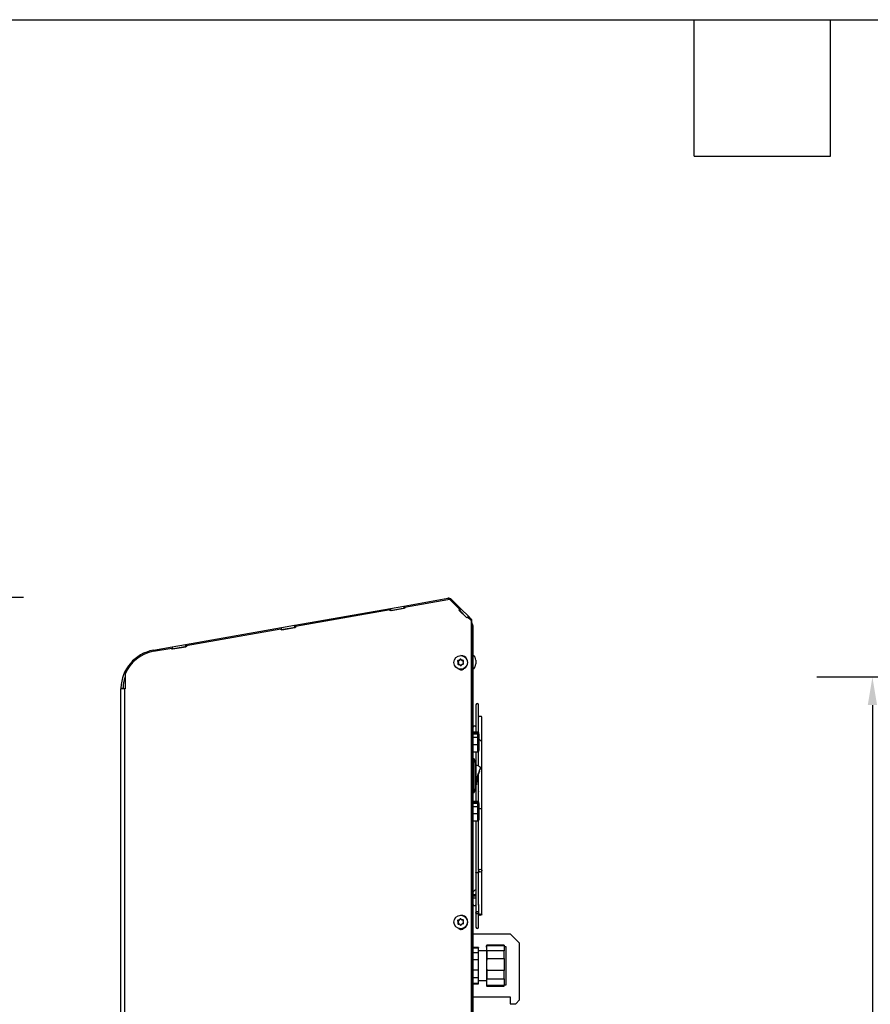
# Model space of a CAD drawing. Header units: inches. Extents: x -1 to 128, y 3 to 101.
# Tile 12 of 17: x 43 to 66, y 75 to 101. Entities that reach past the tile are written whole.
import ezdxf

# ---------------------------------------------------------------- set-up
doc = ezdxf.new("R2010")
doc.units = ezdxf.units.IN
doc.header["$LTSCALE"] = 12
doc.header["$MEASUREMENT"] = 0
doc.header["$PDSIZE"] = -1
doc.linetypes.add('SLD-Solid', pattern=[0])
doc.layers.add('DIMENSIONS', color=140, linetype='SLD-Solid', lineweight=25)
doc.layers.add('TEXT', color=140, linetype='SLD-Solid', lineweight=25)
doc.styles.get("Standard").update_dxf_attribs({"font": 'verdana.ttf'})
doc.dimstyles.get("Standard").update_dxf_attribs({"dimtxt": 0.18, "dimasz": 0.18, "dimexe": 0.18, "dimexo": 0.0625, "dimgap": 0.09, "dimtad": 0, "dimtih": 1, "dimtoh": 1, "dimdec": 4, "dimzin": 0, "dimdsep": 46, "dimtxsty": 'Standard', "dimcen": 0.09, "dimadec": 0, "dimazin": 0, "dimtfac": 1, "dimtdec": 4, "dimtofl": 0, "dimtmove": 0, "dimatfit": 3, "dimfxl": 0, "dimtolj": 1, "dimtzin": 0, "dimarcsym": 0})

# ---------------------------------------------------------------- blocks, each defined once
blk = doc.blocks.new('*D138')
at = {"layer": 'Defpoints', "color": 0}
for p in [(36.557, 85.627), (41.727, 85.627), (36.663, 47.917)]:
    blk.add_point(p, dxfattribs=at)
at = {"layer": 'DIMENSIONS', "color": 0, "lineweight": -2}
for p, q in [((37.157, 85.627), (43.227, 85.627)), ((41.727, 84.877), (41.727, 68.233)), ((41.727, 48.667), (41.727, 64.192)), ((37.263, 47.917), (43.227, 47.917))]:
    blk.add_line(p, q, dxfattribs=at)
at = {"layer": 'DIMENSIONS', "color": 0}
for points in [[(41.602, 84.877), (41.852, 84.877), (41.727, 85.627)], [(41.602, 48.667), (41.852, 48.667), (41.727, 47.917)]]:
    blk.add_solid(points, dxfattribs=at)
at = {"layer": 'DIMENSIONS', "color": 0, "insert": (41.727, 66.212), "char_height": 0.75, "attachment_point": 5}
blk.add_mtext('\\A1; 37.71\\P [957.85]\\P (480V)', dxfattribs=at)
blk = doc.blocks.new('*D139')
at = {"layer": 'Defpoints', "color": 0}
for p in [(66.121, 83.465), (82.29, 83.465), (81.529, 47.823)]:
    blk.add_point(p, dxfattribs=at)
at = {"layer": 'DIMENSIONS', "color": 0, "lineweight": -2}
for p, q in [((81.69, 83.465), (64.621, 83.465)), ((66.121, 82.715), (66.121, 67.025)), ((66.121, 48.573), (66.121, 64.262)), ((80.929, 47.823), (64.621, 47.823))]:
    blk.add_line(p, q, dxfattribs=at)
at = {"layer": 'DIMENSIONS', "color": 0}
for points in [[(65.996, 82.715), (66.246, 82.715), (66.121, 83.465)], [(65.996, 48.573), (66.246, 48.573), (66.121, 47.823)]]:
    blk.add_solid(points, dxfattribs=at)
at = {"layer": 'DIMENSIONS', "color": 0, "char_height": 0.75, "attachment_point": 5}
for s, insert in [('\\A1;35.64', (66.121, 66.284)), ('\\A1;[905.31]', (66.121, 64.903))]:
    blk.add_mtext(s, dxfattribs=dict(at, insert=insert))

msp = doc.modelspace()

# ---------------------------------------------------------------- linework, layer by layer
for p, q in [((53.48568, 85.38544), (54.67258, 85.59472)), ((53.50533, 85.35935), (54.67276, 85.5652)), ((54.69264, 85.56649), (54.68758, 85.56649)), ((54.75311, 85.54142), (54.74806, 85.54142)), ((54.74806, 85.54142), (54.99063, 85.29885)), ((54.75311, 85.54142), (54.99568, 85.29885)), ((54.77475, 85.56251), (55.03271, 85.30455)), ((50.54217, 84.86641), (53.12928, 85.32259)), ((50.56182, 84.84033), (53.11287, 85.29015)), ((53.11821, 85.25961), (53.11287, 85.29015)), ((53.11792, 85.29015), (53.11287, 85.29015)), ((53.12311, 85.26048), (53.11792, 85.29015)), ((53.51068, 85.32882), (53.11821, 85.25961)), ((53.13935, 85.26547), (53.12275, 85.26255)), ((53.12928, 85.32259), (53.4825, 85.38487)), ((53.13935, 85.26547), (53.12928, 85.32259)), ((53.13935, 85.26547), (53.49257, 85.32776)), ((53.4825, 85.38487), (53.48568, 85.38544)), ((53.49257, 85.32776), (53.4825, 85.38487)), ((53.48568, 85.38544), (53.49568, 85.3283)), ((53.49257, 85.32776), (53.49568, 85.3283)), ((53.51032, 85.33089), (53.49568, 85.3283)), ((53.50533, 85.35935), (53.51068, 85.32882)), ((54.99063, 85.29885), (54.96813, 85.27618)), ((54.97318, 85.27618), (54.96813, 85.27618)), ((54.96813, 85.27618), (55.17986, 85.06445)), ((54.99568, 85.29885), (54.97318, 85.27618)), ((54.97318, 85.27618), (55.18237, 85.06699)), ((54.97331, 85.27631), (55.1825, 85.06712)), ((54.99169, 85.26354), (54.97611, 85.27912)), ((54.99568, 85.29885), (54.99063, 85.29885)), ((55.03271, 85.30455), (54.99169, 85.26354)), ((54.99169, 85.26354), (55.1853, 85.06993)), ((55.03271, 85.30455), (55.22679, 85.11047)), ((55.17986, 85.06445), (55.20235, 85.08712)), ((55.20235, 85.08712), (55.28773, 85.00174)), ((55.20741, 85.08712), (55.20235, 85.08712)), ((55.22679, 85.11047), (55.20344, 85.08712)), ((55.20609, 85.08712), (55.22803, 85.10923)), ((55.20741, 85.08712), (55.29026, 85.00427)), ((55.22679, 85.11047), (55.22803, 85.10923)), ((55.22803, 85.10923), (55.31419, 85.02306)), ((55.28773, 85.00174), (55.30909, 85.02311)), ((55.31419, 85.02306), (55.30914, 85.02306)), ((55.31419, 47.91556), (55.31419, 85.02306)), ((55.31925, 85.02306), (55.31419, 85.02306)), ((55.31925, 47.91556), (55.31925, 85.02306)), ((47.59865, 84.34739), (50.18576, 84.80357)), ((47.6183, 84.32131), (50.16935, 84.77112)), ((50.17469, 84.74059), (50.16935, 84.77112)), ((50.1744, 84.77112), (50.16935, 84.77112)), ((50.17959, 84.74146), (50.1744, 84.77112)), ((50.56716, 84.80979), (50.17469, 84.74059)), ((50.19583, 84.74645), (50.17923, 84.74353)), ((50.18576, 84.80357), (50.53898, 84.86585)), ((50.19583, 84.74645), (50.18576, 84.80357)), ((50.19583, 84.74645), (50.54905, 84.80873)), ((50.53898, 84.86585), (50.54217, 84.86641)), ((50.54905, 84.80873), (50.53898, 84.86585)), ((50.54217, 84.86641), (50.55216, 84.80928)), ((50.54905, 84.80873), (50.55216, 84.80928)), ((50.5668, 84.81186), (50.55216, 84.80928)), ((50.56182, 84.84033), (50.56716, 84.80979)), ((55.31925, 84.93037), (55.32112, 84.92849)), ((55.31925, 84.92662), (55.32112, 84.92849)), ((55.31925, 84.89085), (55.34042, 84.89962)), ((55.34719, 84.86556), (55.31925, 84.86556)), ((55.34042, 84.89962), (55.32112, 84.92849)), ((55.34719, 84.86556), (55.34719, 48.59656)), ((46.73147, 84.19449), (47.24224, 84.28455)), ((46.73784, 84.16606), (47.22583, 84.2521)), ((47.23117, 84.22157), (47.22583, 84.2521)), ((47.23089, 84.2521), (47.22583, 84.2521)), ((47.23608, 84.22243), (47.23089, 84.2521)), ((47.62364, 84.29077), (47.23117, 84.22157)), ((47.25231, 84.22743), (47.23571, 84.2245)), ((47.24224, 84.28455), (47.59546, 84.34683)), ((47.25231, 84.22743), (47.24224, 84.28455)), ((47.25231, 84.22743), (47.60553, 84.28971)), ((47.59546, 84.34683), (47.59865, 84.34739)), ((47.60553, 84.28971), (47.59546, 84.34683)), ((47.59865, 84.34739), (47.60864, 84.29026)), ((47.60553, 84.28971), (47.60864, 84.29026)), ((47.62328, 84.29284), (47.60864, 84.29026)), ((47.6183, 84.32131), (47.62364, 84.29077)), ((54.95237, 83.91653), (54.9629, 83.91653)), ((54.98129, 83.91743), (54.9629, 83.91653)), ((54.97048, 83.91743), (54.98129, 83.91743)), ((54.98639, 83.92773), (54.9972, 83.92773)), ((54.99509, 83.94417), (55.00562, 83.94417)), ((55.00562, 83.94417), (54.9972, 83.92773)), ((55.02672, 84.04856), (55.01975, 84.04856)), ((55.05341, 83.92152), (55.06424, 83.92152)), ((55.05434, 83.92155), (55.06516, 83.92155)), ((55.07611, 83.92208), (55.06516, 83.92155)), ((55.42719, 83.92216), (55.42719, 83.82816)), ((54.93739, 83.88728), (54.94792, 83.88728)), ((54.93987, 83.83632), (54.9504, 83.83632)), ((54.94708, 83.87174), (54.9579, 83.87174)), ((54.94792, 83.88728), (54.9579, 83.87174)), ((54.948, 83.85276), (54.95882, 83.85276)), ((54.95882, 83.85276), (54.9504, 83.83632)), ((54.98747, 83.8096), (54.97664, 83.8096)), ((54.99256, 83.80089), (55.00338, 83.80089)), ((55.00282, 83.78535), (55.01335, 83.78535)), ((55.00338, 83.80089), (55.01335, 83.78535)), ((55.01975, 83.68256), (55.02672, 83.68256)), ((45.96814, 83.54638), (45.96814, 83.15256)), ((45.85719, 47.91556), (45.85719, 83.15256)), ((45.96308, 83.15256), (45.85719, 83.15256)), ((45.8574, 83.17372), (45.91539, 83.17256)), ((45.96308, 47.91556), (45.96308, 83.15256)), ((45.96814, 83.15256), (45.96308, 83.15256)), ((55.43019, 82.72556), (55.43019, 82.12618)), ((55.50219, 81.97752), (55.50219, 82.72556)), ((55.59119, 81.48192), (55.59119, 82.38864)), ((55.43739, 81.98522), (55.43739, 82.09673)), ((55.48219, 81.98516), (55.34719, 81.98516)), ((55.34719, 81.95463), (55.48219, 81.95463)), ((55.34719, 81.94503), (55.48219, 81.94503)), ((55.48219, 81.92734), (55.34719, 81.92734)), ((55.34719, 81.8509), (55.48219, 81.8509)), ((55.48219, 81.83859), (55.34719, 81.83859)), ((55.48219, 81.95463), (55.48219, 81.98516)), ((55.48219, 81.95463), (55.48219, 81.94503)), ((55.48219, 81.94503), (55.48219, 81.92734)), ((55.48219, 81.8509), (55.48219, 81.92734)), ((55.48219, 81.8509), (55.48219, 81.83859)), ((55.51219, 81.83859), (55.48219, 81.83859)), ((55.48219, 81.65603), (55.48219, 81.83859)), ((55.51219, 81.92845), (55.50902, 81.92845)), ((55.51219, 81.92845), (55.51219, 81.95516)), ((55.51219, 81.92845), (55.51219, 81.91503)), ((55.51219, 81.91503), (55.51219, 81.83859)), ((55.51219, 81.83859), (55.51219, 81.66092)), ((55.34719, 81.65603), (55.48219, 81.65603)), ((55.48219, 81.45703), (55.48219, 81.65603)), ((55.51219, 81.66092), (55.51219, 81.48703)), ((55.34719, 81.45703), (55.48219, 81.45703)), ((55.38219, 81.26516), (55.34719, 81.26516)), ((55.38219, 80.35916), (55.38219, 81.26516)), ((55.42619, 81.15066), (55.38219, 81.26516)), ((55.43019, 81.45703), (55.43019, 80.59281)), ((55.50219, 81.07074), (55.50219, 81.46467)), ((55.42619, 80.47366), (55.42619, 81.15066)), ((55.50219, 80.11152), (55.50219, 80.87689)), ((55.53793, 80.96538), (55.5422, 80.97599)), ((55.38219, 80.35916), (55.42619, 80.47366)), ((55.43019, 80.53146), (55.43019, 80.11916)), ((55.43345, 80.59521), (55.44343, 80.59455)), ((55.34719, 80.35916), (55.38219, 80.35916)), ((55.48219, 80.11916), (55.34719, 80.11916)), ((55.34719, 80.08863), (55.48219, 80.08863)), ((55.34719, 80.07903), (55.48219, 80.07903)), ((55.48219, 80.06134), (55.34719, 80.06134)), ((55.34719, 79.9849), (55.48219, 79.9849)), ((55.48219, 79.97259), (55.34719, 79.97259)), ((55.48219, 80.08863), (55.48219, 80.11916)), ((55.48219, 80.08863), (55.48219, 80.07903)), ((55.48219, 80.07903), (55.48219, 80.06134)), ((55.48219, 79.9849), (55.48219, 80.06134)), ((55.48219, 79.9849), (55.48219, 79.97259)), ((55.51219, 79.97259), (55.48219, 79.97259)), ((55.48219, 79.79003), (55.48219, 79.97259)), ((55.51219, 80.06245), (55.50902, 80.06245)), ((55.51219, 80.06245), (55.51219, 80.08916)), ((55.51219, 80.06245), (55.51219, 80.04903)), ((55.51219, 80.04903), (55.51219, 79.97259)), ((55.51219, 79.97259), (55.51219, 79.79492)), ((55.59119, 78.25193), (55.59119, 79.94513)), ((55.34719, 79.79003), (55.48219, 79.79003)), ((55.48219, 79.59103), (55.48219, 79.79003)), ((55.51219, 79.79492), (55.51219, 79.62103)), ((55.34719, 79.59103), (55.48219, 79.59103)), ((55.43019, 79.59103), (55.43019, 78.20808)), ((55.50219, 78.2643), (55.50219, 79.59867)), ((55.43019, 78.20808), (55.43019, 77.117)), ((55.50119, 78.26317), (55.50119, 78.25193)), ((55.50219, 78.20809), (55.50219, 78.2438)), ((55.50219, 77.336), (55.50219, 78.20809)), ((55.59119, 77.06448), (55.59119, 78.24245)), ((55.50119, 77.32456), (55.50119, 77.11935)), ((55.02672, 77.04856), (55.01975, 77.04856)), ((55.43019, 77.11443), (55.43019, 76.72756)), ((55.50219, 77.07997), (55.50219, 77.11439)), ((55.50219, 77.06912), (55.50219, 77.07997)), ((55.50219, 76.72756), (55.50219, 77.05983)), ((54.93739, 76.88728), (54.94792, 76.88728)), ((54.93987, 76.83632), (54.9504, 76.83632)), ((54.94708, 76.87174), (54.9579, 76.87174)), ((54.94792, 76.88728), (54.9579, 76.87174)), ((54.948, 76.85276), (54.95882, 76.85276)), ((54.95882, 76.85276), (54.9504, 76.83632)), ((54.95237, 76.91653), (54.9629, 76.91653)), ((54.98129, 76.91743), (54.9629, 76.91653)), ((54.97048, 76.91743), (54.98129, 76.91743)), ((54.98747, 76.8096), (54.97664, 76.8096)), ((54.98639, 76.92773), (54.9972, 76.92773)), ((54.99256, 76.80089), (55.00338, 76.80089)), ((54.99509, 76.94417), (55.00562, 76.94417)), ((55.00562, 76.94417), (54.9972, 76.92773)), ((55.00282, 76.78535), (55.01335, 76.78535)), ((55.00338, 76.80089), (55.01335, 76.78535)), ((55.05341, 76.92152), (55.06424, 76.92152)), ((55.05434, 76.92155), (55.06516, 76.92155)), ((55.07611, 76.92208), (55.06516, 76.92155)), ((55.01975, 76.68256), (55.02672, 76.68256)), ((55.34719, 76.54316), (56.3512, 76.54316)), ((56.6012, 76.29316), (56.3512, 76.54316)), ((55.72119, 76.23957), (55.71019, 76.21957)), ((55.72119, 76.23154), (55.71019, 76.18839)), ((55.71019, 76.18839), (55.71019, 76.21957)), ((55.72119, 76.23154), (55.72119, 76.23957)), ((56.19119, 76.23957), (55.72119, 76.23957)), ((55.72119, 76.23154), (56.19119, 76.23154)), ((56.19119, 76.23957), (56.19119, 76.23154)), ((56.19119, 76.23154), (56.19119, 76.08663)), ((56.6012, 74.76349), (56.6012, 76.29316)), ((55.50119, 76.17657), (55.34719, 76.17657)), ((55.34719, 76.16868), (55.50119, 76.16868)), ((55.34719, 76.04409), (55.50119, 76.04409)), ((55.50119, 76.17657), (55.50119, 76.16868)), ((55.50119, 76.04409), (55.50119, 76.16868)), ((55.71019, 76.08757), (55.50119, 76.08757)), ((55.50119, 75.85181), (55.50119, 76.04409)), ((55.71019, 76.18839), (55.71019, 76.12978)), ((55.71019, 76.12978), (55.72119, 76.08663)), ((55.71019, 76.12978), (55.71019, 75.78192)), ((56.19119, 76.08663), (55.72119, 76.08663)), ((55.72119, 76.08663), (55.72119, 75.87773)), ((56.24519, 76.19807), (56.19119, 76.19807)), ((56.19119, 75.87773), (56.19119, 76.08663)), ((56.24519, 75.17507), (56.24519, 76.19807)), ((55.34719, 75.85181), (55.50119, 75.85181)), ((55.50119, 75.57514), (55.50119, 75.85181)), ((55.72119, 75.87773), (55.71019, 75.78192)), ((55.71019, 75.78192), (55.71019, 75.65178)), ((55.72119, 75.87773), (56.19119, 75.87773)), ((56.19119, 75.87773), (56.19119, 75.55597)), ((55.34719, 75.57514), (55.50119, 75.57514)), ((55.50119, 75.36969), (55.50119, 75.57514)), ((55.71019, 75.65178), (55.72119, 75.55597)), ((55.71019, 75.65178), (55.71019, 75.2801)), ((56.19119, 75.55597), (55.72119, 75.55597)), ((55.72119, 75.55597), (55.72119, 75.33276)), ((56.19119, 75.33276), (56.19119, 75.55597)), ((55.34719, 75.36969), (55.50119, 75.36969)), ((55.34719, 75.21762), (55.50119, 75.21762)), ((55.34719, 75.19657), (55.50119, 75.19657)), ((55.50119, 75.21762), (55.50119, 75.36969)), ((55.50119, 75.28557), (55.71019, 75.28557)), ((55.50119, 75.19657), (55.50119, 75.21762)), ((55.72119, 75.33276), (55.71019, 75.2801)), ((55.71019, 75.2801), (55.71019, 75.20857)), ((55.71019, 75.20857), (55.72119, 75.1559)), ((55.71019, 75.20857), (55.71019, 75.15357)), ((55.71019, 75.15357), (55.72119, 75.13357)), ((55.72119, 75.33276), (56.19119, 75.33276)), ((56.19119, 75.1559), (55.72119, 75.1559)), ((55.72119, 75.13357), (55.72119, 75.1559)), ((56.19119, 75.33276), (56.19119, 75.1559)), ((56.19119, 75.17507), (56.24519, 75.17507)), ((56.19119, 75.13357), (56.19119, 75.1559)), ((55.72119, 75.13357), (56.19119, 75.13357)), ((55.34719, 74.85099), (56.3512, 74.85099)), ((55.34719, 74.85086), (56.3512, 74.85086)), ((56.3512, 74.85099), (56.3512, 74.66349)), ((56.3512, 74.66349), (56.5012, 74.66349)), ((56.3512, 74.66349), (56.3512, 74.66336)), ((56.3512, 74.66336), (56.50119, 74.66336)), ((56.50119, 74.66336), (56.60119, 74.76336)), ((56.5012, 74.66349), (56.6012, 74.76349)), ((56.60119, 74.76336), (56.60119, 74.76348))]:
    msp.add_line(p, q)
for centre, radius, start, end in [((54.69273, 85.48048), 0.116, 45, 100), ((55.25819, 84.86556), 0.089, 0, 22.5), ((46.91519, 83.15256), 1.058, 100, 178.854008), ((54.95366, 83.89741), 0.01917, 93.875463, 211.894128), ((54.9694, 83.93655), 0.01915, 273.23982, 332.551412), ((55.01192, 83.93558), 0.01889, 32.67181, 152.941672), ((55.05333, 83.94024), 0.01872, 212.3133, 273.101024), ((55.07416, 83.90366), 0.01883, 331.939041, 93.45435), ((55.26382, 83.92216), 0.16338, 0, 59.313941), ((54.95702, 83.82781), 0.01915, 153.60826, 271.785131), ((54.93054, 83.86142), 0.01949, 333.611634, 31.959274), ((54.97654, 83.7905), 0.0191, 32.972689, 92.441634), ((55.01872, 83.79551), 0.01887, 212.575616, 333.037865), ((55.06039, 83.795), 0.0187, 92.460302, 153.33093), ((55.07758, 83.8334), 0.01883, 272.109951, 33.659641), ((55.09857, 83.86965), 0.01866, 152.17872, 213.392188), ((55.26382, 83.82816), 0.16338, 300.686059, 0), ((46.91519, 83.15256), 1, 161.272277, 178.854008), ((46.91519, 83.15256), 1.058, 178.854008, 180), ((46.91519, 83.15256), 1, 178.854008, 180), ((55.46619, 82.72556), 0.036, 0, 180), ((55.48219, 81.95516), 0.03, 0, 90), ((55.48219, 81.91503), 0.03, 0, 90), ((55.48219, 81.48703), 0.03, 270, 0), ((56.53205, 80.51168), 1.10171, 152.148253, 179.272544), ((56.53205, 80.51168), 1.10171, 152.145636, 152.148253), ((56.47292, 80.52667), 1.03172, 156.964822, 177.865086), ((55.48219, 80.08916), 0.03, 0, 90), ((55.48219, 80.04903), 0.03, 0, 90), ((55.48219, 79.62103), 0.03, 270, 0), ((55.39239, 77.61383), 0.04504, 177.697025, 328.230126), ((55.39239, 77.35128), 0.04504, 177.526118, 328.516649), ((54.95366, 76.89741), 0.01917, 93.875463, 211.894128), ((54.95702, 76.82781), 0.01915, 153.60826, 271.785131), ((54.93054, 76.86142), 0.01949, 333.611634, 31.959274), ((54.9694, 76.93655), 0.01915, 273.23982, 332.551412), ((54.97654, 76.7905), 0.0191, 32.972689, 92.441634), ((55.01192, 76.93558), 0.01889, 32.67181, 152.941672), ((55.01872, 76.79551), 0.01887, 212.575616, 333.037865), ((55.05333, 76.94024), 0.01872, 212.3133, 273.101024), ((55.06039, 76.795), 0.0187, 92.460302, 153.33093), ((55.07416, 76.90366), 0.01883, 331.939041, 93.45435), ((55.07758, 76.8334), 0.01883, 272.109951, 33.659641), ((55.09857, 76.86965), 0.01866, 152.17872, 213.392188), ((55.46619, 76.72756), 0.036, 180, 0)]:
    msp.add_arc(centre, radius, start, end)
for centre, major_axis, ratio, start_param, end_param in [((54.68758, 85.48048), (0, -0.08601), 0.9961947, 2.35810077, 3.31547476), ((54.69264, 85.48048), (0, -0.08601), 0.9961947, 2.35810077, 3.14159265), ((46.91519, 83.15256), (0, 1.02901), 0.9961947, 0.17388211, 1.17806538), ((54.96382, 83.89757), (0, 0.01899), 0.9961947, 0.04880075, 2.14319586), ((55.03796, 83.91949), (-0.29584, -0.01439), 0.00425158, -1.34086481, -1.27747146), ((54.98037, 83.93641), (0, -0.019), 0.9961947, 0.04880075, 1.09599831), ((54.99275, 83.89024), (0.13582, 0.26322), 0.07751502, 1.40460946, 1.46800281), ((55.02245, 83.93549), (0, -0.01899), 0.9961947, 3.41344843, 4.23759096), ((55.02672, 83.86556), (0, 0.183), 0.9961947, 3.14159265, 6.28318531), ((55.0858, 83.89481), (-0.16086, 0.2487), 0.07326344, 1.31728169, 1.38067504), ((55.03796, 83.91949), (0.29584, 0.01439), 0.00425158, 1.45179765, 1.515191), ((55.06424, 83.94052), (0, 0.019), 0.9961947, 3.14159265, 3.19039341), ((54.99537, 83.83631), (-0.16086, 0.2487), 0.07326344, 1.31728169, 1.38067504), ((54.99275, 83.89024), (-0.13582, -0.26322), 0.07751502, -1.388053, -1.32465965), ((54.96722, 83.82764), (0, 0.01899), 0.9961947, 1.09599831, 3.14159265), ((55.04321, 83.81163), (-0.29584, -0.01439), 0.00425158, -1.34086481, -1.27747146), ((54.94199, 83.86145), (0, 0.019), 0.9961947, 4.23759096, 5.28478851), ((55.02959, 83.76556), (0, 0.1), 0.9961947, 2.39852842, 4.0018864), ((54.98747, 83.7906), (0, -0.019), 0.9961947, 2.14319586, 3.14159265), ((54.99537, 83.83631), (0.16086, -0.2487), 0.07326344, -1.47538077, -1.41198742), ((55.02925, 83.79563), (0, 0.01899), 0.9961947, 2.14319586, 2.85915846), ((55.08843, 83.84088), (-0.13582, -0.26322), 0.07751502, -1.388053, -1.32465965), ((55.04321, 83.81163), (0.29584, 0.01439), 0.00425158, 1.45179765, 1.515191), ((55.08843, 83.84088), (0.13582, 0.26322), 0.07751502, 1.40460946, 1.46800281), ((55.0858, 83.89481), (0.16086, -0.2487), 0.07326344, -1.47538077, -1.41198742), ((55.54619, 82.38864), (0.045, 0), 0.49245344, 0, 2.93038177), ((55.54619, 82.38864), (0.045, 0), 0.49245344, 6.28269448, 6.28318531), ((55.48219, 81.92845), (0.03, 0), 0.87279037, 0, 1.57079633), ((55.48219, 81.91503), (0.03, 0), 0.41036468, 0, 1.57079633), ((55.48219, 81.83859), (0.03, 0), 0.41036468, 0, 1.57079633), ((55.48219, 80.06245), (0.03, 0), 0.87279037, 0, 1.57079633), ((55.48219, 80.04903), (0.03, 0), 0.41036468, 0, 1.57079633), ((55.48219, 79.97259), (0.03, 0), 0.41036468, 0, 1.57079633), ((55.54619, 79.95436), (0.045, 0), 0.71322639, 3.85588721, 6.28318531), ((55.54619, 79.95436), (0.045, 0), 0.71322639, 0, 0.00051115), ((55.39239, 77.63966), (0.045, 0), 0.71322639, 3.14159265, 5.7096722), ((55.39239, 77.50229), (0.045, 0), 0.07849332, 0.5735131, 3.14159265), ((55.02672, 76.86556), (0, 0.183), 0.9961947, 3.14159265, 6.28318531), ((54.99537, 76.83631), (-0.16086, 0.2487), 0.07326344, 1.31728169, 1.38067504), ((54.99275, 76.89024), (-0.13582, -0.26322), 0.07751502, -1.388053, -1.32465965), ((54.96382, 76.89757), (0, 0.01899), 0.9961947, 0.04880075, 2.14319586), ((54.96722, 76.82764), (0, 0.01899), 0.9961947, 1.09599831, 3.14159265), ((55.03796, 76.91949), (-0.29584, -0.01439), 0.00425158, -1.34086481, -1.27747146), ((55.04321, 76.81163), (-0.29584, -0.01439), 0.00425158, -1.34086481, -1.27747146), ((54.94199, 76.86145), (0, 0.019), 0.9961947, 4.23759096, 5.28478851), ((54.98037, 76.93641), (0, -0.019), 0.9961947, 0.04880075, 1.09599831), ((54.99275, 76.89024), (0.13582, 0.26322), 0.07751502, 1.40460946, 1.46800281), ((54.98747, 76.7906), (0, -0.019), 0.9961947, 2.14319586, 3.14159265), ((54.99537, 76.83631), (0.16086, -0.2487), 0.07326344, -1.47538077, -1.41198742), ((55.02245, 76.93549), (0, -0.01899), 0.9961947, 3.41344843, 4.23759096), ((55.02925, 76.79563), (0, 0.01899), 0.9961947, 2.14319586, 2.85915846), ((55.0858, 76.89481), (-0.16086, 0.2487), 0.07326344, 1.31728169, 1.38067504), ((55.08843, 76.84088), (-0.13582, -0.26322), 0.07751502, -1.388053, -1.32465965), ((55.03796, 76.91949), (0.29584, 0.01439), 0.00425158, 1.45179765, 1.515191), ((55.04321, 76.81163), (0.29584, 0.01439), 0.00425158, 1.45179765, 1.515191), ((55.06424, 76.94052), (0, 0.019), 0.9961947, 3.14159265, 3.19039341), ((55.08843, 76.84088), (0.13582, 0.26322), 0.07751502, 1.40460946, 1.46800281), ((55.0858, 76.89481), (0.16086, -0.2487), 0.07326344, -1.47538077, -1.41198742), ((55.02959, 76.76556), (0, 0.1), 0.9961947, 2.39852842, 4.0018864)]:
    msp.add_ellipse(centre, major_axis=major_axis, ratio=ratio, start_param=start_param, end_param=end_param)
for centre, major_axis, ratio in [((55.01975, 83.86556), (0, -0.183), 0.9961947), ((55.54619, 78.25193), (0.045, 0), 0.86164658), ((55.01975, 76.86556), (0, -0.183), 0.9961947), ((55.54619, 77.06448), (0.045, 0), 0.49245344)]:
    msp.add_ellipse(centre, major_axis=major_axis, ratio=ratio)
for points, knots in [([(55.43739, 82.09673), (55.43705, 82.10407), (55.43596, 82.11556), (55.42727, 82.13169), (55.41365, 82.14255), (55.40051, 82.14666), (55.38967, 82.14698), (55.38122, 82.1457), (55.37248, 82.14256), (55.364, 82.13715), (55.3566, 82.12936), (55.34897, 82.11574), (55.34793, 82.10519), (55.34739, 82.09673)], [0, 0, 0, 0, 0.14868403, 0.27364083, 0.37073922, 0.46630399, 0.51390916, 0.56100993, 0.61476222, 0.67852305, 0.75116086, 0.83047011, 1, 1, 1, 1]), ([(55.59119, 79.95436), (55.59119, 80.00654), (55.59119, 80.08723), (55.59119, 80.20899), (55.59119, 80.30538), (55.59119, 80.38451), (55.59119, 80.45395), (55.59119, 80.52197), (55.59119, 80.60077), (55.59119, 80.69037), (55.59119, 80.79039), (55.59119, 80.88789), (55.59119, 81.01935), (55.59119, 81.18912), (55.59119, 81.35265), (55.59119, 81.47327), (55.5912, 81.54794), (55.59117, 81.60615), (55.59121, 81.64844), (55.59104, 81.67048), (55.591, 81.69422), (55.58739, 81.72247), (55.56985, 81.74989), (55.54436, 81.77156), (55.52561, 81.78139), (55.51412, 81.78565), (55.51247, 81.78623)], [0, 0, 0, 0, 0.074269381, 0.136657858, 0.187165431, 0.225867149, 0.260416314, 0.295915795, 0.332365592, 0.383798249, 0.436198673, 0.488967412, 0.5364465, 0.642016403, 0.754810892, 0.792405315, 0.830977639, 0.871398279, 0.884434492, 0.895260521, 0.903914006, 0.917068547, 0.934884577, 0.945267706, 0.957260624, 0.959251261, 0.959251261, 0.959251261, 0.959251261]), ([(55.51219, 81.66092), (55.51215, 81.66073), (55.51208, 81.66036), (55.51151, 81.65982), (55.51067, 81.65932), (55.50956, 81.65886), (55.50825, 81.65844), (55.50678, 81.65807), (55.50519, 81.65774), (55.50269, 81.6573), (55.49895, 81.6568), (55.49365, 81.65636), (55.488, 81.65608), (55.48412, 81.65605), (55.48219, 81.65603)], [0, 0, 0, 0, 0.0727291, 0.14256009, 0.20948906, 0.27351283, 0.33462917, 0.39283699, 0.44813655, 0.50052962, 0.62859308, 0.75446431, 0.87823202, 1, 1, 1, 1]), ([(55.43237, 80.5279), (55.43284, 80.52872), (55.43426, 80.53147), (55.43605, 80.54341), (55.43744, 80.55623), (55.43777, 80.55936)], [0, 0, 0, 0, 0.23999065, 0.84323522, 1, 1, 1, 1]), ([(55.50167, 80.38784), (55.5018, 80.38671), (55.50206, 80.38439), (55.50226, 80.38132), (55.50207, 80.37945), (55.5018, 80.37918), (55.50167, 80.37928)], [0.62636915, 0.62636915, 0.62636915, 0.62636915, 0.687135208, 0.749376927, 0.811750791, 0.874426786, 0.874426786, 0.874426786, 0.874426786]), ([(55.51219, 79.79492), (55.51215, 79.79473), (55.51208, 79.79436), (55.51151, 79.79382), (55.51067, 79.79332), (55.50956, 79.79286), (55.50825, 79.79244), (55.50678, 79.79207), (55.50519, 79.79174), (55.50269, 79.7913), (55.49895, 79.7908), (55.49365, 79.79036), (55.488, 79.79008), (55.48412, 79.79005), (55.48219, 79.79003)], [0, 0, 0, 0, 0.0727291, 0.14256009, 0.20948906, 0.27351283, 0.33462917, 0.39283699, 0.44813655, 0.50052962, 0.62859308, 0.75446431, 0.87823202, 1, 1, 1, 1]), ([(55.44221, 78.19442), (55.43869, 78.19601), (55.43292, 78.19992), (55.43025, 78.20515), (55.43018, 78.20806), (55.43021, 78.20858)], [0, 0, 0, 0, 0.062537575, 0.125020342, 0.138587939, 0.138587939, 0.138587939, 0.138587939]), ([(55.50195, 78.21018), (55.50203, 78.20982), (55.5025, 78.20708), (55.50107, 78.20189), (55.49377, 78.19558), (55.48226, 78.19117), (55.46831, 78.18933), (55.45405, 78.19037), (55.44574, 78.19283), (55.44221, 78.19442)], [0.61546223, 0.61546223, 0.61546223, 0.61546223, 0.62487874, 0.687353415, 0.749877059, 0.812426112, 0.874918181, 0.93728931, 1, 1, 1, 1]), ([(55.50136, 78.26267), (55.50144, 78.26367), (55.50167, 78.26587), (55.50206, 78.26903), (55.50225, 78.27161), (55.50208, 78.2727), (55.50166, 78.27225), (55.50129, 78.27036), (55.50119, 78.2685), (55.50119, 78.26747)], [0.570941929, 0.570941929, 0.570941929, 0.570941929, 0.62481311, 0.68723158, 0.749465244, 0.81183336, 0.874468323, 0.936977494, 1, 1, 1, 1]), ([(55.42912, 77.7372), (55.42013, 77.73412), (55.40305, 77.72632), (55.38074, 77.71073), (55.36277, 77.6909), (55.34999, 77.66631), (55.34822, 77.64968), (55.34739, 77.63966)], [0.544258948, 0.544258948, 0.544258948, 0.544258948, 0.630021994, 0.714801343, 0.804751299, 0.899874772, 1, 1, 1, 1]), ([(55.50204, 77.33883), (55.50213, 77.3382), (55.50225, 77.33652), (55.50207, 77.33313), (55.50167, 77.32959), (55.50129, 77.32657), (55.50119, 77.32512), (55.50119, 77.32456)], [0.691703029, 0.691703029, 0.691703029, 0.691703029, 0.749132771, 0.811576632, 0.874302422, 0.936898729, 1, 1, 1, 1]), ([(55.50194, 77.32437), (55.50197, 77.32451), (55.5021, 77.32527), (55.50224, 77.32703), (55.50216, 77.32906), (55.50209, 77.32999)], [0.170540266, 0.170540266, 0.170540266, 0.170540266, 0.186182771, 0.248296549, 0.298404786, 0.298404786, 0.298404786, 0.298404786]), ([(55.44221, 77.09104), (55.44572, 77.0883), (55.45401, 77.08406), (55.46828, 77.08231), (55.48222, 77.08545), (55.49373, 77.09299), (55.50105, 77.10379), (55.50307, 77.11621), (55.49947, 77.12836), (55.49081, 77.13838), (55.4784, 77.14475), (55.46414, 77.14651), (55.45019, 77.14338), (55.43866, 77.13585), (55.43134, 77.12504), (55.4293, 77.11263), (55.43295, 77.10049), (55.43869, 77.09378), (55.44221, 77.09104)], [0, 0, 0, 0, 0.06253757, 0.12502034, 0.18747539, 0.24992906, 0.31240763, 0.37493808, 0.43748217, 0.49996943, 0.56242616, 0.62487874, 0.68735341, 0.74987706, 0.81242611, 0.87491818, 0.93728931, 1, 1, 1, 1]), ([(55.50119, 77.07644), (55.5012, 77.07535), (55.50152, 77.07468), (55.50205, 77.07649), (55.50226, 77.07907), (55.50208, 77.08253), (55.50181, 77.08488), (55.50167, 77.08597)], [0, 0, 0, 0, 0.123519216, 0.186171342, 0.248286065, 0.310535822, 0.372791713, 0.372791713, 0.372791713, 0.372791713])]:
    msp.add_open_spline(points, degree=3, knots=knots)
for points in [[(55.55865, 81.02577), (55.52107, 81.06266), (55.47692, 81.08812), (55.42619, 81.10216)], [(55.5422, 80.97599), (55.55498, 81.0045), (55.56024, 81.02131), (55.55799, 81.02642)]]:
    msp.add_open_spline(points, degree=3)
at = {"layer": 'TEXT'}
for p, q in [((-1.23908, 101.19662), (127.54934, 101.19662)), ((61.3153, 97.51695), (61.3153, 101.19662)), ((64.99497, 97.51695), (64.99497, 101.19662)), ((61.3153, 97.51695), (64.99497, 97.51695))]:
    msp.add_line(p, q, dxfattribs=at)

# ---------------------------------------------------------------- dimensions: what is measured, and where the dimension line sits
at = {"layer": 'DIMENSIONS'}
dim = msp.add_linear_dim(base=(41.72715, 85.62708), p1=(36.66331, 47.91656), p2=(36.5569, 85.62708), angle=90, text=' <>\\P (480V)', dimstyle='Standard', override={"dimtxt": 0.75, "dimasz": 0.75, "dimexe": 1.5, "dimexo": 0.6, "dimgap": 0.25, "dimdec": 2, "dimzin": 1, "dimpost": '\\X', "dimtdec": 2, "dimtzin": 1}, dxfattribs=at)
dim.commit()
dim.dimension.update_dxf_attribs({"geometry": '*D138', "text_midpoint": (41.72715, 66.21233), "dimtype": 160})
dim = msp.add_linear_dim(base=(66.12127, 83.46454), p1=(81.52933, 47.82254), p2=(82.28985, 83.46454), angle=90, dimstyle='Standard', override={"dimtxt": 0.75, "dimasz": 0.75, "dimexe": 1.5, "dimexo": 0.6, "dimgap": 0.25, "dimdec": 2, "dimzin": 1, "dimpost": '\\X', "dimtdec": 2, "dimtzin": 1}, dxfattribs=at)
dim.commit()
dim.dimension.update_dxf_attribs({"geometry": '*D139', "text_midpoint": (66.12127, 65.64354)})

doc.saveas('drawing.dxf')
